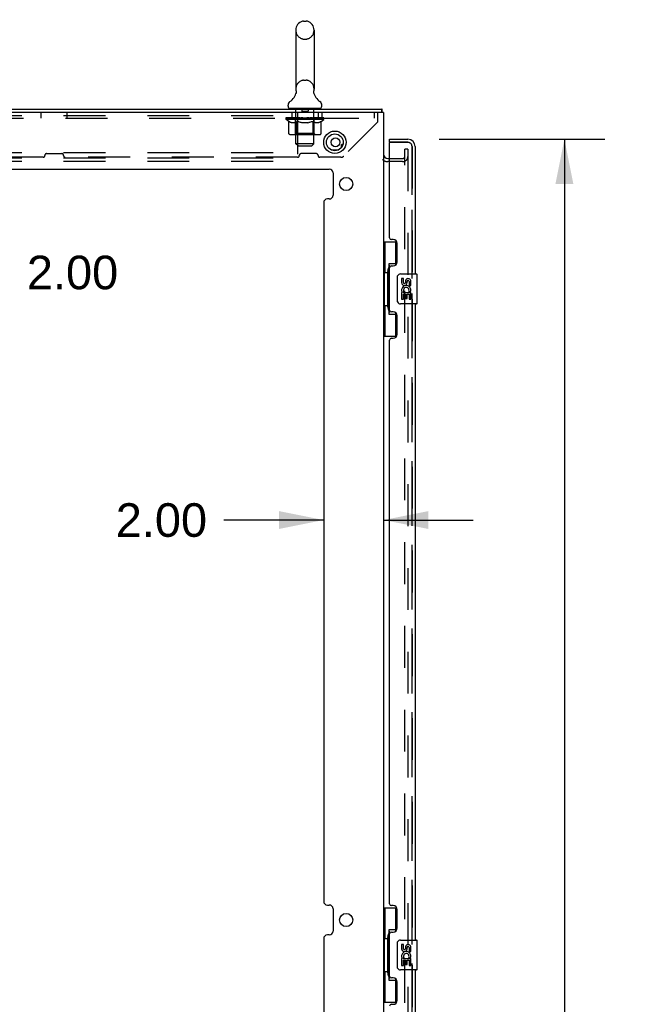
# Model space of a CAD drawing. Header units: inches. Extents: x 0 to 254, y 0 to 165.
# Tile 51 of 78: x 21 to 42, y 93 to 125. Entities that reach past the tile are written whole.
import ezdxf

# ---------------------------------------------------------------- set-up
doc = ezdxf.new("R2010")
doc.units = ezdxf.units.IN
doc.header["$LTSCALE"] = 13.988161
doc.header["$MEASUREMENT"] = 0
doc.linetypes.add('HIDDEN', pattern=[0.2, 0.1, -0.1])
doc.layers.get('0').update_dxf_attribs({"linetype": 'CONTINUOUS'})
for name, color, linetype in [('DEFAULT_2', 8, 'HIDDEN'), ('DIMENSIONS', 7, 'CONTINUOUS'), ('LEFT_DOOR_ASSEMBLY', 7, 'CONTINUOUS'), ('MASTER_DOOR_ASSEMBLY', 7, 'CONTINUOUS'), ('SLAVE_DOOR_ASSEMBLY', 7, 'CONTINUOUS')]:
    doc.layers.add(name, color=color, linetype=linetype)
doc.styles.get("Standard").update_dxf_attribs({"font": 'arial.ttf'})
doc.dimstyles.new('DIMSTYLE_1', dxfattribs={"dimtxt": 1.122045, "dimasz": 1.49606, "dimexe": 0.09, "dimexo": 0.07, "dimgap": 0.0375, "dimtad": 0, "dimtih": 1, "dimtoh": 1, "dimzin": 4, "dimdsep": 46, "dimtxsty": 'Standard', "dimblk": '_FILLED', "dimblk1": '_FILLED', "dimblk2": '_FILLED', "dimcen": 0.09, "dimazin": 1, "dimtfac": 1, "dimtdec": 3, "dimtofl": 0, "dimtmove": 0, "dimatfit": 3, "dimldrblk": '_FILLED', "dimfxl": 0, "dimtolj": 1, "dimtzin": 4, "dimarcsym": 0})

# ---------------------------------------------------------------- blocks, each defined once
blk = doc.blocks.new('_FILLED')
at = {"color": 0, "linetype": 'ByBlock'}
blk.add_solid([(0, 0), (-1, 0.2), (-1, -0.2)], dxfattribs=at)
blk = doc.blocks.new('*D6')
at = {"layer": 'DIMENSIONS', "color": 2, "linetype": 'Continuous'}
for p, q in [((35.074, 121.494), (40.601, 121.494)), ((39.255, 121.494), (39.255, 85.211)), ((39.255, 44.754), (39.255, 81.283)), ((35.074, 44.754), (40.601, 44.754))]:
    blk.add_line(p, q, dxfattribs=at)
at = {"layer": 'DIMENSIONS', "color": 2, "linetype": 'Continuous', "xscale": 1.49606, "yscale": 1.49606, "zscale": 1.49606}
for p, rotation in [((39.255, 121.494), 90), ((39.255, 44.754), 270)]:
    blk.add_blockref('_FILLED', p, dxfattribs=dict(at, rotation=rotation))
at = {"layer": 'DIMENSIONS', "color": 2, "linetype": 'Continuous', "insert": (39.255, 84.65), "char_height": 1.122, "width": 5.73953, "attachment_point": 2, "line_spacing_factor": 0.9}
blk.add_mtext('76.74\\PDOORS', dxfattribs=at)
blk = doc.blocks.new('*D10')
at = {"layer": 'DIMENSIONS', "color": 2, "linetype": 'Continuous'}
for p, q in [((19.432, 122.494), (19.432, 125.486)), ((19.432, 120.494), (19.432, 117.042)), ((19.432, 117.042), (20.741, 117.042))]:
    blk.add_line(p, q, dxfattribs=at)
at = {"layer": 'DIMENSIONS', "color": 2, "linetype": 'Continuous', "xscale": 1.49606, "yscale": 1.49606, "zscale": 1.49606}
for p, rotation in [((19.432, 122.494), 270), ((19.432, 120.494), 90)]:
    blk.add_blockref('_FILLED', p, dxfattribs=dict(at, rotation=rotation))
at = {"layer": 'DIMENSIONS', "color": 2, "linetype": 'Continuous', "insert": (21.302, 117.604), "char_height": 1.122, "width": 3.04913, "attachment_point": 1, "line_spacing_factor": 0.9}
blk.add_mtext('2.00', dxfattribs=at)
blk = doc.blocks.new('*D17')
at = {"layer": 'DIMENSIONS', "color": 2, "linetype": 'Continuous'}
for p, q in [((31.215, 108.774), (27.882, 108.774)), ((33.215, 108.774), (36.207, 108.774))]:
    blk.add_line(p, q, dxfattribs=at)
at = {"layer": 'DIMENSIONS', "color": 2, "linetype": 'Continuous', "xscale": 1.49606, "yscale": 1.49606, "zscale": 1.49606}
blk.add_blockref('_FILLED', (31.215, 108.774), dxfattribs=at)
at = {"layer": 'DIMENSIONS', "color": 2, "linetype": 'Continuous', "xscale": 1.49606, "yscale": 1.49606, "zscale": 1.49606, "rotation": 180}
blk.add_blockref('_FILLED', (33.215, 108.774), dxfattribs=at)
at = {"layer": 'DIMENSIONS', "color": 2, "linetype": 'Continuous', "insert": (27.321, 109.335), "char_height": 1.122, "width": 3.04913, "attachment_point": 3, "line_spacing_factor": 0.9}
blk.add_mtext('2.00', dxfattribs=at)

msp = doc.modelspace()

# ---------------------------------------------------------------- linework, layer by layer
at = {"color": 7, "linetype": 'Continuous'}
for p, q in [((30.546, 125.439), (30.634, 125.439)), ((30.284, 125.139), (30.284, 123.164)), ((30.896, 125.139), (30.896, 123.164)), ((30.29, 123.021), (30.289, 123.016)), ((30.884, 123.07), (30.885, 123.075)), ((30.884, 123.065), (30.884, 123.07)), ((30.884, 123.06), (30.884, 123.065)), ((30.884, 123.055), (30.884, 123.06)), ((30.884, 123.05), (30.884, 123.055)), ((30.885, 123.045), (30.884, 123.05)), ((30.885, 123.08), (30.886, 123.085)), ((30.885, 123.075), (30.885, 123.08)), ((30.886, 123.04), (30.885, 123.045)), ((30.886, 123.035), (30.886, 123.04)), ((30.887, 123.031), (30.886, 123.035)), ((30.887, 123.09), (30.888, 123.094)), ((30.888, 123.027), (30.887, 123.031)), ((30.027, 122.593), (30.027, 122.632)), ((30.09, 122.524), (30.09, 122.494)), ((31.09, 122.524), (30.09, 122.524)), ((31.09, 122.524), (31.09, 122.494)), ((31.152, 122.593), (31.152, 122.632)), ((33.163, 122.39), (33.163, 122.494))]:
    msp.add_line(p, q, dxfattribs=at)
at = {"color": 3, "linetype": 'Continuous'}
for p, q in [((11.267, 122.494), (33.163, 122.494)), ((33.215, 122.39), (11.282, 122.39)), ((33.215, 122.39), (33.215, 43.858)), ((31.462, 121.14), (31.718, 121.14)), ((33.357, 120.848), (33.419, 120.848)), ((13.028, 120.494), (31.402, 120.494)), ((31.527, 120.369), (31.527, 119.622)), ((31.402, 119.497), (31.34, 119.497)), ((31.215, 119.372), (31.215, 96.041)), ((31.34, 95.916), (31.402, 95.916)), ((31.527, 95.791), (31.527, 95.041)), ((31.215, 94.791), (31.215, 71.46)), ((31.402, 94.916), (31.34, 94.916))]:
    msp.add_line(p, q, dxfattribs=at)
at = {"color": 7, "linetype": 'Continuous'}
for points in [[(30.292, 123.094), (30.293, 123.09), (30.294, 123.085), (30.295, 123.08), (30.295, 123.075), (30.296, 123.07), (30.296, 123.065), (30.296, 123.06), (30.296, 123.055), (30.295, 123.05), (30.295, 123.045), (30.294, 123.04), (30.293, 123.035), (30.292, 123.031), (30.291, 123.026), (30.29, 123.021)], [(30.886, 123.085), (30.887, 123.09), (30.888, 123.094)]]:
    msp.add_lwpolyline(points, dxfattribs=at)
at = {"color": 3, "linetype": 'Continuous'}
msp.add_lwpolyline([(33.175, 122.39), (33.175, 122.392), (33.174, 122.398), (33.173, 122.404), (33.173, 122.411), (33.172, 122.417), (33.172, 122.424), (33.172, 122.43), (33.171, 122.437), (33.171, 122.443), (33.171, 122.45), (33.171, 122.456), (33.171, 122.462), (33.171, 122.467), (33.171, 122.472), (33.17, 122.476), (33.17, 122.479), (33.17, 122.483), (33.169, 122.486), (33.168, 122.489), (33.167, 122.491), (33.166, 122.492), (33.165, 122.493), (33.164, 122.493), (33.163, 122.494)], dxfattribs=at)
for centre, radius in [((31.59, 121.39), 0.375), ((31.611, 121.39), 0.148), ((31.965, 119.997), 0.219), ((31.965, 95.416), 0.219)]:
    msp.add_circle(centre, radius, dxfattribs=at)
at = {"color": 7, "linetype": 'Continuous'}
msp.add_circle((31.59, 121.39), 0.281, dxfattribs=at)
for centre, radius, start, end in [((30.59, 125.139), 0.306, 105.6303, 180), ((30.546, 125.295), 0.144, 90, 105.6303), ((30.634, 125.295), 0.144, 74.3697, 90), ((30.59, 125.139), 0.306, 0, 74.3697), ((29.792, 123.18), 0.523, 304.6624, 347.2389), ((30.59, 123.164), 0.306, 180, 193.2053), ((31.388, 123.18), 0.523, 192.7611, 235.3376), ((30.59, 123.164), 0.306, 346.7947, 360), ((30.171, 122.632), 0.144, 124.6624, 180), ((31.009, 122.632), 0.144, 360, 55.3376), ((30.096, 122.593), 0.069, 180, 265), ((31.083, 122.593), 0.069, 275, 360)]:
    msp.add_arc(centre, radius, start, end, dxfattribs=at)
at = {"color": 3, "linetype": 'Continuous'}
for centre, radius, start, end in [((31.861, 121.265), 0.0625, 87.3381, 223.1235), ((33.357, 120.99), 0.142, 180, 270), ((31.402, 120.369), 0.125, 0, 90), ((31.34, 119.372), 0.125, 90, 180), ((31.402, 119.622), 0.125, 270, 360), ((31.34, 96.041), 0.125, 180, 270), ((31.402, 95.791), 0.125, 0, 90), ((31.34, 94.791), 0.125, 90, 180), ((31.402, 95.041), 0.125, 270, 360)]:
    msp.add_arc(centre, radius, start, end, dxfattribs=at)
at = {"layer": 'DEFAULT_2', "color": 8, "linetype": 'HIDDEN'}
for p, q in [((30.546, 124.839), (30.634, 124.839)), ((30.546, 123.464), (30.634, 123.464)), ((21.777, 122.202), (21.777, 122.39)), ((22.652, 122.202), (22.652, 122.39)), ((30.152, 122.39), (30.152, 122.202)), ((30.277, 122.524), (30.277, 122.494)), ((30.29, 121.343), (30.29, 122.494)), ((30.34, 122.39), (30.34, 120.765)), ((30.485, 122.514), (30.485, 122.434)), ((30.685, 122.424), (30.495, 122.424)), ((30.695, 122.514), (30.695, 122.434)), ((30.89, 121.343), (30.89, 122.494)), ((30.902, 122.524), (30.902, 122.494)), ((31.027, 122.39), (31.027, 122.202)), ((31.152, 122.39), (31.152, 122.202)), ((32.902, 122.39), (32.902, 122.202)), ((33.027, 122.072), (33.027, 122.39)), ((11.34, 122.286), (30.34, 122.286)), ((11.402, 122.202), (33.027, 122.202)), ((29.957, 122.157), (29.957, 122.204)), ((30.056, 122.087), (29.957, 122.157)), ((31.223, 122.157), (29.957, 122.157)), ((29.966, 122.197), (29.966, 122.204)), ((29.975, 122.194), (29.975, 122.197)), ((29.975, 122.194), (31.205, 122.194)), ((29.984, 122.194), (29.984, 122.197)), ((29.985, 122.194), (29.985, 122.197)), ((29.995, 122.197), (29.995, 122.204)), ((30.011, 122.194), (30.011, 122.197)), ((30.013, 122.194), (30.013, 122.197)), ((30.041, 122.197), (30.041, 122.204)), ((30.056, 122.194), (30.056, 122.197)), ((30.056, 121.682), (30.056, 122.087)), ((30.056, 122.087), (30.07, 122.078)), ((30.059, 122.194), (30.059, 122.197)), ((30.263, 122.197), (30.062, 122.197)), ((30.084, 122.069), (30.07, 122.078)), ((30.097, 122.062), (30.084, 122.07)), ((30.111, 122.055), (30.097, 122.062)), ((30.105, 122.197), (30.105, 122.204)), ((30.106, 122.194), (30.106, 122.197)), ((30.107, 122.194), (30.107, 122.197)), ((30.11, 122.194), (30.11, 122.197)), ((30.124, 122.05), (30.111, 122.055)), ((30.117, 122.194), (30.117, 122.197)), ((30.117, 122.194), (30.117, 122.197)), ((30.121, 122.194), (30.121, 122.197)), ((30.124, 122.194), (30.124, 122.198)), ((30.138, 122.045), (30.124, 122.05)), ((30.128, 122.194), (30.128, 122.197)), ((30.241, 122.045), (30.138, 122.045)), ((30.142, 122.194), (30.142, 122.197)), ((30.161, 122.194), (30.161, 122.199)), ((30.161, 122.194), (30.161, 122.197)), ((30.181, 122.194), (30.181, 122.197)), ((30.181, 122.194), (30.181, 122.197)), ((30.183, 122.197), (30.183, 122.204)), ((30.193, 122.194), (30.193, 122.197)), ((30.197, 122.194), (30.197, 122.197)), ((30.206, 122.194), (30.206, 122.197)), ((30.217, 122.194), (30.217, 122.201)), ((30.233, 122.194), (30.233, 122.197)), ((30.236, 122.194), (30.236, 122.197)), ((30.241, 122.045), (30.255, 122.05)), ((30.268, 122.056), (30.255, 122.05)), ((30.263, 122.194), (30.263, 122.197)), ((30.33, 122.197), (30.268, 122.197)), ((30.282, 122.062), (30.268, 122.055)), ((30.273, 122.197), (30.273, 122.204)), ((30.277, 121.685), (30.277, 122.154)), ((30.28, 122.194), (30.28, 122.197)), ((30.296, 122.07), (30.282, 122.062)), ((30.285, 122.194), (30.285, 122.197)), ((30.291, 122.194), (30.291, 122.202)), ((30.295, 122.194), (30.295, 122.197)), ((30.31, 122.078), (30.295, 122.07)), ((30.306, 122.194), (30.306, 122.197)), ((30.324, 122.088), (30.309, 122.078)), ((30.324, 121.682), (30.324, 122.088)), ((30.324, 122.088), (30.352, 122.078)), ((30.33, 122.194), (30.33, 122.197)), ((30.405, 122.197), (30.346, 122.197)), ((30.381, 122.069), (30.352, 122.078)), ((30.366, 122.194), (30.366, 122.197)), ((30.373, 122.197), (30.373, 122.204)), ((30.377, 122.194), (30.377, 122.197)), ((30.379, 122.194), (30.379, 122.203)), ((30.409, 122.062), (30.38, 122.07)), ((30.382, 122.194), (30.382, 122.197)), ((30.39, 122.194), (30.39, 122.197)), ((30.405, 122.194), (30.405, 122.197)), ((30.436, 122.055), (30.408, 122.062)), ((30.485, 122.197), (30.431, 122.197)), ((30.464, 122.05), (30.436, 122.055)), ((30.444, 122.194), (30.444, 122.197)), ((30.491, 122.045), (30.463, 122.05)), ((30.475, 122.197), (30.59, 122.204)), ((30.48, 122.197), (30.48, 122.204)), ((30.48, 122.203), (30.48, 122.204)), ((30.48, 122.197), (30.48, 122.203)), ((30.48, 122.194), (30.48, 122.197)), ((30.484, 122.194), (30.484, 122.197)), ((30.485, 122.194), (30.485, 122.197)), ((30.486, 122.194), (30.486, 122.197)), ((30.689, 122.045), (30.491, 122.045)), ((30.569, 122.197), (30.521, 122.197)), ((30.526, 122.194), (30.526, 122.197)), ((30.569, 122.194), (30.569, 122.197)), ((30.587, 122.197), (30.587, 122.197)), ((30.587, 122.194), (30.587, 122.197)), ((30.587, 122.194), (30.587, 122.197)), ((30.59, 122.197), (30.59, 122.204)), ((30.59, 122.204), (30.704, 122.197)), ((30.592, 122.194), (30.592, 122.197)), ((30.592, 122.197), (30.593, 122.197)), ((30.593, 122.194), (30.593, 122.197)), ((30.611, 122.194), (30.611, 122.197)), ((30.611, 122.197), (30.659, 122.197)), ((30.653, 122.194), (30.653, 122.197)), ((30.689, 122.045), (30.717, 122.05)), ((30.694, 122.194), (30.694, 122.197)), ((30.694, 122.194), (30.694, 122.197)), ((30.694, 122.197), (30.749, 122.197)), ((30.695, 122.194), (30.695, 122.197)), ((30.699, 122.203), (30.7, 122.204)), ((30.699, 122.197), (30.699, 122.203)), ((30.699, 122.194), (30.699, 122.197)), ((30.7, 122.197), (30.7, 122.204)), ((30.745, 122.056), (30.717, 122.05)), ((30.736, 122.194), (30.736, 122.197)), ((30.773, 122.062), (30.744, 122.056)), ((30.801, 122.07), (30.772, 122.062)), ((30.775, 122.194), (30.775, 122.197)), ((30.775, 122.197), (30.834, 122.197)), ((30.79, 122.194), (30.79, 122.197)), ((30.798, 122.194), (30.798, 122.197)), ((30.8, 122.194), (30.8, 122.203)), ((30.83, 122.079), (30.801, 122.07)), ((30.803, 122.194), (30.803, 122.197)), ((30.807, 122.197), (30.807, 122.204)), ((30.814, 122.194), (30.814, 122.197)), ((30.859, 122.089), (30.83, 122.079)), ((30.85, 122.194), (30.85, 122.197)), ((30.85, 122.197), (30.912, 122.197)), ((30.859, 121.682), (30.859, 122.089)), ((30.859, 122.089), (30.874, 122.079)), ((30.888, 122.07), (30.873, 122.079)), ((30.874, 122.194), (30.874, 122.197)), ((30.885, 122.194), (30.885, 122.197)), ((30.903, 122.062), (30.888, 122.07)), ((30.889, 122.194), (30.889, 122.202)), ((30.895, 122.194), (30.895, 122.197)), ((30.9, 122.194), (30.9, 122.197)), ((30.917, 122.055), (30.902, 122.062)), ((30.903, 121.685), (30.903, 122.154)), ((30.907, 122.197), (30.907, 122.204)), ((30.917, 122.194), (30.917, 122.197)), ((30.917, 122.197), (31.223, 122.197)), ((30.931, 122.05), (30.917, 122.055)), ((30.945, 122.045), (30.931, 122.05)), ((30.944, 122.194), (30.944, 122.197)), ((31.039, 122.045), (30.945, 122.045)), ((30.947, 122.194), (30.947, 122.197)), ((30.963, 122.194), (30.963, 122.201)), ((30.974, 122.194), (30.974, 122.197)), ((30.983, 122.194), (30.983, 122.197)), ((30.987, 122.194), (30.987, 122.197)), ((30.997, 122.197), (30.997, 122.204)), ((30.998, 122.194), (30.998, 122.197)), ((30.998, 122.194), (30.998, 122.197)), ((31.019, 122.194), (31.019, 122.199)), ((31.019, 122.194), (31.019, 122.197)), ((31.037, 122.194), (31.037, 122.197)), ((31.039, 122.045), (31.054, 122.05)), ((31.052, 122.194), (31.052, 122.197)), ((31.068, 122.056), (31.053, 122.05)), ((31.056, 122.194), (31.056, 122.198)), ((31.059, 122.194), (31.059, 122.197)), ((31.063, 122.194), (31.063, 122.197)), ((31.063, 122.194), (31.063, 122.197)), ((31.082, 122.062), (31.068, 122.055)), ((31.07, 122.194), (31.07, 122.197)), ((31.073, 122.194), (31.073, 122.197)), ((31.074, 122.194), (31.074, 122.197)), ((31.075, 122.197), (31.075, 122.204)), ((31.097, 122.07), (31.082, 122.062)), ((31.111, 122.079), (31.097, 122.07)), ((31.102, 122.2), (31.222, 122.201)), ((31.102, 122.197), (31.102, 122.2)), ((31.126, 122.089), (31.111, 122.079)), ((31.121, 122.194), (31.121, 122.197)), ((31.124, 122.194), (31.124, 122.197)), ((31.126, 122.089), (31.223, 122.157)), ((31.126, 121.682), (31.126, 122.089)), ((31.138, 122.197), (31.138, 122.204)), ((31.167, 122.194), (31.167, 122.197)), ((31.169, 122.194), (31.169, 122.197)), ((31.185, 122.197), (31.185, 122.204)), ((31.195, 122.194), (31.195, 122.197)), ((31.196, 122.194), (31.196, 122.197)), ((31.205, 122.194), (31.205, 122.197)), ((31.214, 122.197), (31.214, 122.204)), ((31.222, 122.197), (31.222, 122.201)), ((31.223, 122.157), (31.223, 122.197)), ((33.027, 122.072), (31.882, 120.927)), ((30.277, 121.685), (30.237, 121.645)), ((30.903, 121.685), (30.277, 121.685)), ((30.903, 121.685), (30.942, 121.645)), ((31.084, 121.645), (30.099, 121.645)), ((30.335, 121.65), (30.333, 121.652)), ((30.34, 121.646), (30.337, 121.648)), ((30.342, 121.645), (30.34, 121.646)), ((30.345, 121.645), (30.342, 121.645)), ((11.34, 121.046), (30.34, 121.046)), ((30.359, 121.274), (30.29, 121.343)), ((30.89, 121.343), (30.29, 121.343)), ((30.359, 121.274), (30.821, 121.274)), ((30.821, 121.274), (30.89, 121.343)), ((33.923, 45.087), (33.923, 121.16)), ((34.027, 121.16), (33.923, 121.16)), ((34.027, 121.16), (34.027, 45.087)), ((11.34, 120.869), (30.34, 120.869)), ((11.34, 120.765), (30.34, 120.765)), ((21.843, 120.889), (14.086, 120.889)), ((21.902, 120.948), (21.902, 120.954)), ((21.961, 121.014), (22.468, 121.014)), ((22.527, 120.948), (22.527, 120.954)), ((30.343, 120.889), (22.586, 120.889)), ((30.402, 120.948), (30.402, 120.954)), ((30.968, 121.014), (30.461, 121.014)), ((31.027, 120.948), (31.027, 120.954)), ((31.791, 120.889), (31.086, 120.889)), ((33.853, 120.744), (33.357, 120.744)), ((33.419, 120.848), (33.853, 120.848))]:
    msp.add_line(p, q, dxfattribs=at)
for points in [[(30.099, 121.645), (30.094, 121.645), (30.089, 121.646), (30.083, 121.648), (30.079, 121.65), (30.074, 121.652), (30.07, 121.655), (30.066, 121.659), (30.062, 121.663), (30.06, 121.667), (30.058, 121.672), (30.056, 121.677), (30.056, 121.682)], [(30.324, 121.672), (30.324, 121.677), (30.324, 121.682)], [(30.325, 121.667), (30.324, 121.672), (30.324, 121.677), (30.324, 121.682)], [(30.837, 121.645), (30.84, 121.645), (30.842, 121.646), (30.845, 121.648), (30.847, 121.65), (30.85, 121.652), (30.852, 121.655), (30.854, 121.659), (30.855, 121.663), (30.857, 121.667), (30.858, 121.672), (30.859, 121.677), (30.859, 121.682)], [(31.084, 121.645), (31.089, 121.645), (31.094, 121.646), (31.099, 121.648), (31.104, 121.65), (31.108, 121.652), (31.113, 121.655), (31.116, 121.659), (31.12, 121.663), (31.123, 121.667), (31.125, 121.672), (31.126, 121.677), (31.126, 121.682)], [(30.337, 121.648), (30.335, 121.65), (30.333, 121.652), (30.33, 121.655), (30.328, 121.659), (30.327, 121.663), (30.325, 121.667)], [(30.33, 121.655), (30.328, 121.659), (30.327, 121.663)]]:
    msp.add_lwpolyline(points, dxfattribs=at)
for centre, radius, start, end in [((30.59, 125.139), 0.306, 180, 254.3697), ((30.59, 125.139), 0.306, 285.6303, 360), ((30.546, 124.983), 0.144, 254.3697, 270), ((30.634, 124.983), 0.144, 270, 285.6303), ((30.59, 123.164), 0.306, 105.6303, 180), ((30.546, 123.32), 0.144, 90, 105.6303), ((30.634, 123.32), 0.144, 74.3697, 90), ((30.59, 123.164), 0.306, 0, 74.3697), ((30.096, 122.593), 0.069, 265, 270), ((30.26, 122.494), 0.03, 0, 90), ((30.475, 122.514), 0.01, 0, 90), ((30.495, 122.434), 0.01, 180, 270), ((30.685, 122.434), 0.01, 270, 360), ((30.705, 122.514), 0.01, 90, 180), ((30.92, 122.494), 0.03, 90, 180), ((31.083, 122.593), 0.069, 270, 275), ((30.237, 122.154), 0.0398, 0, 90), ((30.942, 122.154), 0.0398, 90, 180), ((21.843, 120.948), 0.0591, 270, 360), ((21.961, 120.954), 0.0591, 90, 180), ((22.468, 120.954), 0.0591, 0, 90), ((22.586, 120.948), 0.0591, 180, 270), ((30.343, 120.948), 0.0591, 270, 360), ((30.461, 120.954), 0.0591, 90, 180), ((30.968, 120.954), 0.0591, 0, 90), ((31.086, 120.948), 0.0591, 180, 270), ((31.791, 121.019), 0.13, 270, 315), ((33.357, 120.99), 0.246, 224.2241, 270), ((33.853, 120.918), 0.174, 270, 360), ((33.853, 120.918), 0.07, 270, 360)]:
    msp.add_arc(centre, radius, start, end, dxfattribs=at)
for centre, major_axis, ratio, start_param, end_param in [((30.59, 122.204), (0.633, 0.007), 0.05963, 2.96643, 3.140963), ((29.937, 122.192), (0.198, 0), 0.060556, 0.430652, 1.470503), ((30.59, 122.204), (0.633, 0), 0.060556, -3.141593, -2.96706), ((29.937, 122.185), (0.198, 0.002), 0.05963, 1.376596, 1.469874), ((30.59, 122.204), (0.633, 0.013), 0.05688, 2.791345, 2.965878), ((29.913, 122.192), (0.198, 0.002), 0.05963, 0.25549, 1.295341), ((29.981, 122.192), (0.198, -0.002), 0.05963, 0.605815, 1.645666), ((30.59, 122.204), (0.633, -0.007), 0.05963, -2.96643, -2.791898), ((29.981, 122.185), (0.198, 0), 0.060556, 1.551758, 1.645036), ((29.913, 122.185), (0.198, 0.004), 0.05688, 1.20151, 1.294789), ((29.982, 122.187), (0.164, 0.002), 0.05963, 1.065228, 1.614276), ((29.962, 122.187), (0.164, 0.003), 0.05688, 0.890143, 1.43919), ((30.02, 122.187), (0.164, 0), 0.060556, 1.240391, 1.789438), ((30.59, 122.204), (0.633, 0.019), 0.052395, 2.616403, 2.790936), ((29.909, 122.192), (0.198, 0.004), 0.05688, 0.080405, 1.120256), ((30.044, 122.192), (0.198, -0.004), 0.05688, 0.7809, 1.820751), ((30.59, 122.204), (0.633, -0.013), 0.05688, -2.791345, -2.616812), ((30.044, 122.185), (0.198, -0.002), 0.05963, 1.72692, 1.820198), ((29.909, 122.185), (0.198, 0.006), 0.052395, 1.026568, 1.119847), ((29.962, 122.187), (0.164, 0.005), 0.052395, 0.715201, 1.264248), ((30.076, 122.187), (0.164, -0.002), 0.05963, 1.415553, 1.9646), ((30.59, 122.204), (0.633, 0.025), 0.046319, 2.441654, 2.616187), ((30.123, 122.192), (0.198, -0.006), 0.052395, 0.955842, 1.995693), ((29.926, 122.192), (0.198, 0.006), 0.052395, -0.094537, 0.945314), ((30.59, 122.204), (0.633, -0.019), 0.052395, -2.616403, -2.44187), ((30.123, 122.185), (0.198, -0.004), 0.05688, 1.902006, 1.995284), ((29.926, 122.185), (0.198, 0.008), 0.046319, 0.851819, 0.945098), ((29.98, 122.187), (0.164, 0.006), 0.046319, 0.540452, 1.089499), ((30.147, 122.187), (0.164, -0.003), 0.05688, 1.590638, 2.139686), ((30.59, 122.204), (0.633, 0.029), 0.038841, 2.267123, 2.441656), ((30.216, 122.192), (0.198, -0.008), 0.046319, 1.130591, 2.170442), ((29.963, 122.192), (0.198, 0.008), 0.046319, -0.269286, 0.770565), ((30.59, 122.204), (0.633, -0.025), 0.046319, -2.441654, -2.267121), ((30.216, 122.185), (0.198, -0.006), 0.052395, 2.076947, 2.170226), ((29.963, 122.185), (0.198, 0.009), 0.038841, 0.677289, 0.770567), ((30.017, 122.187), (0.164, 0.008), 0.038841, 0.365921, 0.914969), ((30.232, 122.187), (0.164, -0.005), 0.052395, 1.76558, 2.314627), ((30.59, 122.204), (0.633, 0.033), 0.030195, 2.09281, 2.267343), ((30.321, 122.192), (0.198, -0.009), 0.038841, 1.305122, 2.344973), ((30.019, 122.192), (0.198, 0.009), 0.038841, -0.443817, 0.596034), ((30.59, 122.204), (0.633, -0.029), 0.038841, -2.267123, -2.092591), ((30.321, 122.185), (0.198, -0.008), 0.046319, 2.251696, 2.344975), ((30.019, 122.185), (0.198, 0.01), 0.030195, 0.502975, 0.596254), ((30.071, 122.187), (0.164, 0.009), 0.030195, 0.191608, 0.740655), ((30.327, 122.187), (0.164, -0.006), 0.046319, 1.940329, 2.489376), ((30.093, 122.192), (0.198, 0.01), 0.030195, -0.61813, 0.421721), ((30.59, 122.204), (0.633, 0.036), 0.020645, 1.918687, 2.09322), ((30.434, 122.192), (0.198, -0.01), 0.030195, 1.479435, 2.519286), ((30.59, 122.204), (0.633, -0.033), 0.030195, -2.09281, -1.918277), ((30.434, 122.185), (0.198, -0.009), 0.038841, 2.426227, 2.519505), ((30.093, 122.185), (0.198, 0.011), 0.020645, 0.328852, 0.422131), ((30.142, 122.187), (0.164, 0.009), 0.020645, 0.017485, 0.566532), ((30.431, 122.187), (0.164, -0.008), 0.038841, 2.11486, 2.663907), ((30.181, 122.192), (0.198, 0.011), 0.020645, -0.792253, 0.247598), ((30.59, 122.204), (0.633, 0.038), 0.010478, 1.744704, 1.919237), ((30.552, 122.192), (0.198, -0.011), 0.020645, 1.653558, 2.693409), ((30.59, 122.204), (0.633, -0.036), 0.020645, -1.918687, -1.744154), ((30.552, 122.185), (0.198, -0.01), 0.030195, 2.60054, 2.693819), ((30.181, 122.185), (0.198, 0.012), 0.010478, 0.154869, 0.248148), ((30.225, 122.187), (0.164, 0.01), 0.010478, 6.126688, 6.675735), ((30.539, 122.187), (0.164, -0.009), 0.030195, 2.289173, 2.83822), ((30.282, 122.192), (0.198, 0.012), 0.010478, -0.966236, -0.000846), ((30.671, 122.192), (0.198, -0.012), 0.010478, 1.827541, 2.867392), ((30.59, 122.204), (0.633, -0.038), 0.010478, -1.744704, -1.570171), ((30.671, 122.185), (0.198, -0.011), 0.020645, 2.774664, 2.867942), ((30.649, 122.187), (0.164, -0.009), 0.020645, 2.463296, 3.012344), ((30.509, 122.192), (0.198, 0.012), 0.010478, 0.274201, 1.314052), ((30.423, 122.187), (0.164, 0.01), 0.010478, -0.000483, 0.504314), ((30.393, 122.185), (0.198, 0.012), 0.010478, 0.099668, 0.192946), ((30.59, 122.204), (0.633, 0.038), 0.010478, -1.571421, -1.396888), ((30.787, 122.185), (0.198, -0.012), 0.010478, 2.948646, 3.041925), ((30.757, 122.187), (0.164, -0.01), 0.010478, 2.637279, 3.142076), ((30.628, 122.192), (0.198, 0.011), 0.020645, 0.448184, 1.488034), ((30.531, 122.187), (0.164, 0.009), 0.020645, 0.129249, 0.678296), ((30.509, 122.185), (0.198, 0.011), 0.020645, 0.273651, 0.366929), ((30.897, 122.192), (0.198, -0.012), 0.010478, -3.140747, -2.175357), ((30.59, 122.204), (0.633, 0.036), 0.020645, -1.397439, -1.222906), ((30.59, 122.204), (0.633, -0.038), 0.010478, 1.222355, 1.396888), ((30.746, 122.192), (0.198, 0.01), 0.030195, 0.622307, 1.662158), ((30.641, 122.187), (0.164, 0.009), 0.030195, 0.303372, 0.852419), ((30.955, 122.187), (0.164, -0.01), 0.010478, 2.749043, 3.29809), ((30.999, 122.192), (0.198, -0.011), 0.020645, 2.893995, 3.933846), ((30.628, 122.185), (0.198, 0.01), 0.030195, 0.447774, 0.541052), ((30.999, 122.185), (0.198, -0.012), 0.010478, 2.893445, 2.986723), ((30.859, 122.192), (0.198, 0.009), 0.038841, 0.79662, 1.836471), ((30.59, 122.204), (0.633, 0.033), 0.030195, -1.223315, -1.048783), ((30.59, 122.204), (0.633, -0.036), 0.020645, 1.048373, 1.222906), ((30.749, 122.187), (0.164, 0.008), 0.038841, 0.477686, 1.026733), ((31.038, 122.187), (0.164, -0.009), 0.020645, 2.57506, 3.124108), ((31.087, 122.192), (0.198, -0.01), 0.030195, 2.719872, 3.759723), ((30.963, 122.192), (0.198, 0.008), 0.046319, 0.971151, 2.011002), ((30.746, 122.185), (0.198, 0.009), 0.038841, 0.622087, 0.715366), ((31.087, 122.185), (0.198, -0.011), 0.020645, 2.719462, 2.812741), ((30.59, 122.204), (0.633, 0.029), 0.038841, -1.049002, -0.874469), ((30.59, 122.204), (0.633, -0.033), 0.030195, 0.87425, 1.048783), ((30.853, 122.187), (0.164, 0.006), 0.046319, 0.652216, 1.201263), ((31.057, 122.192), (0.198, 0.006), 0.052395, 1.1459, 2.185751), ((31.108, 122.187), (0.164, -0.009), 0.030195, 2.400937, 2.949985), ((31.161, 122.192), (0.198, -0.009), 0.038841, 2.545558, 3.585409), ((30.948, 122.187), (0.164, 0.005), 0.052395, 0.826965, 1.376012), ((30.859, 122.185), (0.198, 0.008), 0.046319, 0.796618, 0.889896), ((31.161, 122.185), (0.198, -0.01), 0.030195, 2.545339, 2.638617), ((31.136, 122.192), (0.198, 0.004), 0.05688, 1.320842, 2.360692), ((30.59, 122.204), (0.633, 0.025), 0.046319, -0.874471, -0.699939), ((30.59, 122.204), (0.633, -0.029), 0.038841, 0.699936, 0.874469), ((31.217, 122.192), (0.198, -0.008), 0.046319, 2.371028, 3.410879), ((31.163, 122.187), (0.164, -0.008), 0.038841, 2.226624, 2.775671), ((31.199, 122.192), (0.198, 0.002), 0.05963, 1.495927, 2.535778), ((31.033, 122.187), (0.164, 0.003), 0.05688, 1.001907, 1.550954), ((31.254, 122.192), (0.198, -0.006), 0.052395, 2.196279, 3.23613), ((31.2, 122.187), (0.164, -0.006), 0.046319, 2.052093, 2.601141), ((30.963, 122.185), (0.198, 0.006), 0.052395, 0.971367, 1.064645), ((31.243, 122.192), (0.198, 0), 0.060556, 2.364024, 2.71094), ((31.217, 122.185), (0.198, -0.009), 0.038841, 2.371026, 2.464304), ((31.271, 122.192), (0.198, -0.004), 0.05688, 2.021337, 3.061188), ((30.59, 122.204), (0.633, 0.019), 0.052395, -0.699723, -0.52519), ((30.59, 122.204), (0.633, -0.025), 0.046319, 0.525406, 0.699939), ((31.267, 122.192), (0.198, -0.002), 0.05963, 1.846251, 2.886102), ((31.104, 122.187), (0.164, 0.002), 0.05963, 1.176993, 1.72604), ((31.218, 122.187), (0.164, -0.005), 0.052395, 1.877344, 2.426392), ((31.159, 122.187), (0.164, 0), 0.060556, 1.352155, 1.901202), ((31.217, 122.187), (0.164, -0.003), 0.05688, 1.702402, 2.25145), ((31.198, 122.187), (0.164, -0.002), 0.05963, 1.527317, 2.076364), ((31.057, 122.185), (0.198, 0.004), 0.05688, 1.146309, 1.239587), ((31.254, 122.185), (0.198, -0.008), 0.046319, 2.196495, 2.289773), ((30.59, 122.204), (0.633, 0.013), 0.05688, -0.524781, -0.350248), ((30.59, 122.204), (0.633, -0.019), 0.052395, 0.350657, 0.52519), ((31.243, 122.185), (0.198, -0.002), 0.05963, 1.764997, 1.971333), ((31.136, 122.185), (0.198, 0.002), 0.05963, 1.321394, 1.414673), ((31.271, 122.185), (0.198, -0.006), 0.052395, 2.021746, 2.115024), ((30.59, 122.204), (0.633, 0.007), 0.05963, -0.349695, -0.175162), ((30.59, 122.204), (0.633, -0.013), 0.05688, 0.175715, 0.350248), ((31.199, 122.185), (0.198, 0), 0.060556, 1.496556, 1.589835), ((31.267, 122.185), (0.198, -0.004), 0.05688, 1.846804, 1.940083), ((30.59, 122.204), (0.633, -0.007), 0.05963, 6.27665, 6.458348), ((30.59, 122.204), (0.633, 0), 0.060556, -0.174533, -0.058352)]:
    msp.add_ellipse(centre, major_axis=major_axis, ratio=ratio, start_param=start_param, end_param=end_param, dxfattribs=at)
at = {"layer": 'LEFT_DOOR_ASSEMBLY', "color": 7, "linetype": 'Continuous'}
for p, q in [((33.419, 121.39), (33.419, 121.494)), ((33.439, 121.39), (33.419, 121.39)), ((33.215, 118.069), (33.655, 118.069)), ((33.254, 118.069), (33.254, 117.044)), ((33.619, 118.069), (33.619, 117.289)), ((33.355, 117.074), (33.355, 117.094)), ((33.392, 117.334), (33.392, 115.654)), ((33.619, 117.334), (33.392, 117.334)), ((33.232, 117.044), (33.232, 115.944)), ((33.232, 117.044), (33.355, 117.044)), ((33.355, 115.944), (33.355, 117.044)), ((33.678, 116.094), (33.678, 116.894)), ((33.778, 116.994), (34.318, 116.994)), ((33.816, 116.839), (33.816, 116.703)), ((33.878, 116.839), (33.816, 116.839)), ((33.878, 116.703), (33.878, 116.839)), ((33.944, 116.766), (33.944, 116.697)), ((34.333, 116.009), (34.333, 116.979)), ((34.004, 116.703), (34.004, 116.745)), ((34.067, 116.745), (34.067, 116.609)), ((34.067, 116.609), (34.13, 116.609)), ((34.13, 116.609), (34.13, 116.745)), ((33.816, 116.378), (33.816, 116.148)), ((33.834, 116.378), (33.816, 116.378)), ((33.816, 116.148), (33.878, 116.148)), ((33.868, 116.378), (33.896, 116.397)), ((33.868, 116.378), (34.13, 116.378)), ((33.878, 116.148), (33.878, 116.315)), ((33.878, 116.315), (33.944, 116.315)), ((33.944, 116.315), (33.944, 116.179)), ((33.944, 116.179), (34.004, 116.179)), ((34.004, 116.179), (34.004, 116.315)), ((34.004, 116.315), (34.067, 116.315)), ((34.059, 116.414), (34.117, 116.389)), ((34.067, 116.315), (34.067, 116.148)), ((34.067, 116.148), (34.13, 116.148)), ((34.13, 116.148), (34.13, 116.378)), ((33.232, 115.944), (33.355, 115.944)), ((33.254, 115.944), (33.254, 114.919)), ((33.355, 115.893), (33.355, 115.913)), ((34.318, 115.994), (33.778, 115.994)), ((33.392, 115.654), (33.619, 115.654)), ((33.619, 115.698), (33.619, 114.919)), ((33.215, 114.919), (33.655, 114.919)), ((33.215, 95.822), (33.655, 95.822)), ((33.254, 95.822), (33.254, 94.797)), ((33.619, 95.822), (33.619, 95.042)), ((33.392, 95.087), (33.392, 93.407)), ((33.619, 95.087), (33.392, 95.087)), ((33.232, 94.797), (33.232, 93.697)), ((33.232, 94.797), (33.355, 94.797)), ((33.355, 94.827), (33.355, 94.848)), ((33.355, 93.697), (33.355, 94.797)), ((33.778, 94.747), (34.318, 94.747)), ((34.333, 93.762), (34.333, 94.732)), ((33.678, 93.847), (33.678, 94.647)), ((33.816, 94.593), (33.816, 94.456)), ((33.878, 94.593), (33.816, 94.593)), ((33.878, 94.456), (33.878, 94.593)), ((33.944, 94.519), (33.944, 94.45)), ((34.004, 94.456), (34.004, 94.498)), ((34.067, 94.498), (34.067, 94.362)), ((34.13, 94.362), (34.13, 94.498)), ((33.816, 94.131), (33.816, 93.901)), ((33.834, 94.131), (33.816, 94.131)), ((33.868, 94.131), (33.896, 94.151)), ((33.868, 94.131), (34.13, 94.131)), ((33.878, 93.901), (33.878, 94.069)), ((33.878, 94.069), (33.944, 94.069)), ((33.944, 94.069), (33.944, 93.932)), ((34.004, 93.932), (34.004, 94.069)), ((34.004, 94.069), (34.067, 94.069)), ((34.059, 94.167), (34.117, 94.142)), ((34.067, 94.362), (34.13, 94.362)), ((34.067, 94.069), (34.067, 93.901)), ((34.13, 93.901), (34.13, 94.131)), ((34.318, 93.747), (33.778, 93.747)), ((33.816, 93.901), (33.878, 93.901)), ((33.944, 93.932), (34.004, 93.932)), ((34.067, 93.901), (34.13, 93.901)), ((33.232, 93.697), (33.355, 93.697)), ((33.254, 93.697), (33.254, 92.672)), ((33.355, 93.646), (33.355, 93.667)), ((33.392, 93.407), (33.619, 93.407)), ((33.619, 93.452), (33.619, 92.672)), ((33.215, 92.672), (33.655, 92.672))]:
    msp.add_line(p, q, dxfattribs=at)
at = {"layer": 'LEFT_DOOR_ASSEMBLY', "color": 3, "linetype": 'Continuous'}
for p, q in [((33.419, 121.494), (34.026, 121.494)), ((33.419, 118.201), (33.419, 121.37)), ((34.273, 121.247), (34.273, 116.994)), ((33.539, 118.141), (33.479, 118.141)), ((33.669, 117.391), (33.669, 118.011)), ((33.419, 115.786), (33.419, 117.201)), ((33.479, 117.261), (33.539, 117.261)), ((34.273, 115.994), (34.273, 94.747)), ((33.539, 115.726), (33.479, 115.726)), ((33.669, 114.976), (33.669, 115.596)), ((33.419, 95.954), (33.419, 114.786)), ((33.479, 114.846), (33.539, 114.846)), ((33.539, 95.894), (33.479, 95.894)), ((33.669, 95.144), (33.669, 95.764)), ((33.419, 93.539), (33.419, 94.954)), ((33.479, 95.014), (33.539, 95.014)), ((34.273, 93.747), (34.273, 72.5)), ((33.539, 93.479), (33.479, 93.479)), ((33.669, 92.729), (33.669, 93.349)), ((33.479, 92.599), (33.539, 92.599))]:
    msp.add_line(p, q, dxfattribs=at)
at = {"layer": 'LEFT_DOOR_ASSEMBLY', "color": 8, "linetype": 'HIDDEN'}
for p, q in [((33.439, 121.39), (34.026, 121.39)), ((34.169, 45), (34.169, 121.247))]:
    msp.add_line(p, q, dxfattribs=at)
at = {"layer": 'LEFT_DOOR_ASSEMBLY', "color": 7, "linetype": 'Continuous'}
for points in [[(33.392, 117.31), (33.392, 117.306), (33.393, 117.303), (33.394, 117.299), (33.395, 117.294), (33.396, 117.29), (33.399, 117.285), (33.401, 117.279), (33.404, 117.273), (33.407, 117.267), (33.411, 117.26), (33.416, 117.252), (33.42, 117.244), (33.426, 117.236), (33.428, 117.233)], [(33.678, 116.894), (33.678, 116.9), (33.679, 116.906), (33.68, 116.912), (33.681, 116.918), (33.683, 116.924), (33.685, 116.93)], [(33.685, 116.057), (33.683, 116.063), (33.681, 116.069), (33.68, 116.075), (33.679, 116.081), (33.678, 116.087), (33.678, 116.094)], [(33.428, 115.755), (33.426, 115.751), (33.42, 115.743), (33.416, 115.735), (33.411, 115.727), (33.407, 115.72), (33.404, 115.714), (33.401, 115.708), (33.399, 115.703), (33.396, 115.697), (33.395, 115.693), (33.394, 115.688), (33.393, 115.684), (33.392, 115.681), (33.392, 115.677)], [(33.392, 95.063), (33.392, 95.06), (33.393, 95.056), (33.394, 95.052), (33.395, 95.048), (33.396, 95.043), (33.399, 95.038), (33.401, 95.032), (33.404, 95.026), (33.407, 95.02), (33.411, 95.013), (33.416, 95.006), (33.42, 94.998), (33.426, 94.989), (33.428, 94.986)], [(33.678, 94.647), (33.678, 94.653), (33.679, 94.659), (33.68, 94.666), (33.681, 94.671), (33.683, 94.677), (33.685, 94.683)], [(33.685, 93.811), (33.683, 93.816), (33.681, 93.822), (33.68, 93.828), (33.679, 93.834), (33.678, 93.841), (33.678, 93.847)], [(33.428, 93.508), (33.426, 93.504), (33.42, 93.496), (33.416, 93.488), (33.411, 93.481), (33.407, 93.474), (33.404, 93.467), (33.401, 93.461), (33.399, 93.456), (33.396, 93.451), (33.395, 93.446), (33.394, 93.442), (33.393, 93.438), (33.392, 93.434), (33.392, 93.431)]]:
    msp.add_lwpolyline(points, dxfattribs=at)
at = {"layer": 'LEFT_DOOR_ASSEMBLY', "color": 3, "linetype": 'Continuous'}
for centre, radius, start, end in [((33.439, 121.37), 0.02, 90, 180), ((34.026, 121.247), 0.246, 0, 90), ((33.479, 118.201), 0.06, 180, 270), ((33.539, 118.011), 0.13, 0, 90), ((33.479, 117.201), 0.06, 90, 180), ((33.539, 117.391), 0.13, 270, 360), ((33.479, 115.786), 0.06, 180, 270), ((33.539, 115.596), 0.13, 0, 90), ((33.479, 114.786), 0.06, 90, 180), ((33.539, 114.976), 0.13, 270, 360), ((33.479, 95.954), 0.06, 180, 270), ((33.539, 95.764), 0.13, 0, 90), ((33.539, 95.144), 0.13, 270, 360), ((33.479, 94.954), 0.06, 90, 180), ((33.479, 93.539), 0.06, 180, 270), ((33.539, 93.349), 0.13, 0, 90), ((33.479, 92.539), 0.06, 90, 180), ((33.539, 92.729), 0.13, 270, 360)]:
    msp.add_arc(centre, radius, start, end, dxfattribs=at)
at = {"layer": 'LEFT_DOOR_ASSEMBLY', "color": 8, "linetype": 'HIDDEN'}
msp.add_arc((34.026, 121.247), 0.142, 0, 90, dxfattribs=at)
at = {"layer": 'LEFT_DOOR_ASSEMBLY', "color": 7, "linetype": 'Continuous'}
for centre, radius, start, end in [((33.778, 116.894), 0.1, 90, 158.7946), ((34.036, 116.745), 0.0943, 68.6999, 167.4338), ((34.036, 116.745), 0.0314, 0, 180.0485), ((34.036, 116.745), 0.0943, 0, 68.6704), ((34.318, 116.979), 0.015, 0, 90), ((33.969, 116.451), 0.154, 161.4199, 206.1963), ((33.91, 116.703), 0.0943, 180, 360), ((33.973, 116.452), 0.157, 336.5966, 161.8791), ((33.91, 116.703), 0.0314, 180, 261.2295), ((33.973, 116.452), 0.0943, 336.5966, 215.1122), ((33.909, 116.708), 0.0362, 263.4285, 341.7628), ((33.973, 116.452), 0.157, 205.737, 207.8532), ((33.778, 116.094), 0.1, 201.205, 270), ((34.318, 116.009), 0.015, 270, 360), ((33.778, 94.647), 0.1, 90, 158.7946), ((34.318, 94.732), 0.015, 0, 90), ((33.91, 94.456), 0.0943, 180, 360), ((33.91, 94.456), 0.0314, 180, 261.2295), ((33.909, 94.461), 0.0362, 263.4285, 341.7628), ((34.036, 94.498), 0.0943, 68.6999, 167.4338), ((34.036, 94.498), 0.0314, 0, 180.0485), ((34.036, 94.498), 0.0943, 0, 68.6704), ((33.969, 94.205), 0.154, 161.4199, 206.1963), ((33.973, 94.205), 0.157, 336.5966, 161.8791), ((33.973, 94.205), 0.157, 205.737, 207.8532), ((33.973, 94.205), 0.0943, 336.5966, 215.1122), ((33.778, 93.847), 0.1, 201.205, 270), ((34.318, 93.762), 0.015, 270, 360)]:
    msp.add_arc(centre, radius, start, end, dxfattribs=at)
for centre, start_param, end_param in [((33.459, 117.084), 0.699287, 1.51401), ((33.459, 117.084), -4.655602, -3.84088), ((33.459, 115.903), 0.699287, 1.51401), ((33.459, 115.903), -4.655602, -3.84088), ((33.459, 94.837), 0.699287, 1.51401), ((33.459, 94.837), -4.655602, -3.84088), ((33.459, 93.656), 0.699287, 1.51401), ((33.459, 93.656), -4.655602, -3.84088)]:
    msp.add_ellipse(centre, major_axis=(0, 0.18), ratio=0.579493, start_param=start_param, end_param=end_param, dxfattribs=at)
at = {"layer": 'MASTER_DOOR_ASSEMBLY', "color": 8, "linetype": 'HIDDEN'}
for p, q in [((34.026, 121.39), (33.439, 121.39)), ((34.169, 116.839), (34.169, 121.247)), ((34.169, 94.592), (34.169, 116.149)), ((34.169, 72.345), (34.169, 93.902))]:
    msp.add_line(p, q, dxfattribs=at)
msp.add_arc((34.026, 121.247), 0.142, 0, 90, dxfattribs=at)
at = {"layer": 'SLAVE_DOOR_ASSEMBLY', "color": 8, "linetype": 'HIDDEN'}
for p, q in [((33.439, 121.39), (34.026, 121.39)), ((34.169, 121.247), (34.169, 116.839)), ((34.169, 116.149), (34.169, 94.592)), ((34.169, 93.902), (34.169, 72.345))]:
    msp.add_line(p, q, dxfattribs=at)
msp.add_arc((34.026, 121.247), 0.142, 0, 90, dxfattribs=at)

# ---------------------------------------------------------------- dimensions: what is measured, and where the dimension line sits
at = {"layer": 'DIMENSIONS', "color": 2, "linetype": 'Continuous'}
for base, p1, p2, text, picture, middle in [((19.432, 120.494), (11.387, 122.494), (13.215, 120.494), '<>\\P[]', '*D10', (22.812, 117.036)), ((39.255, 44.754), (35.004, 121.494), (35.004, 44.754), '<>\\PDOORS\\P[]', '*D6', (39.255, 83.247))]:
    dim = msp.add_linear_dim(base=base, p1=p1, p2=p2, angle=270, text=text, dimstyle='DIMSTYLE_1', dxfattribs=at)
    dim.commit()
    dim.dimension.update_dxf_attribs({"geometry": picture, "text_midpoint": middle, "dimtype": 160})
dim = msp.add_linear_dim(base=(33.215, 108.774), p1=(31.215, 96.041), p2=(33.215, 122.39), text='<>\\P[]', dimstyle='DIMSTYLE_1', dxfattribs=at)
dim.commit()
dim.dimension.update_dxf_attribs({"geometry": '*D17', "text_midpoint": (25.782, 108.768), "dimtype": 160})

doc.saveas('drawing.dxf')
